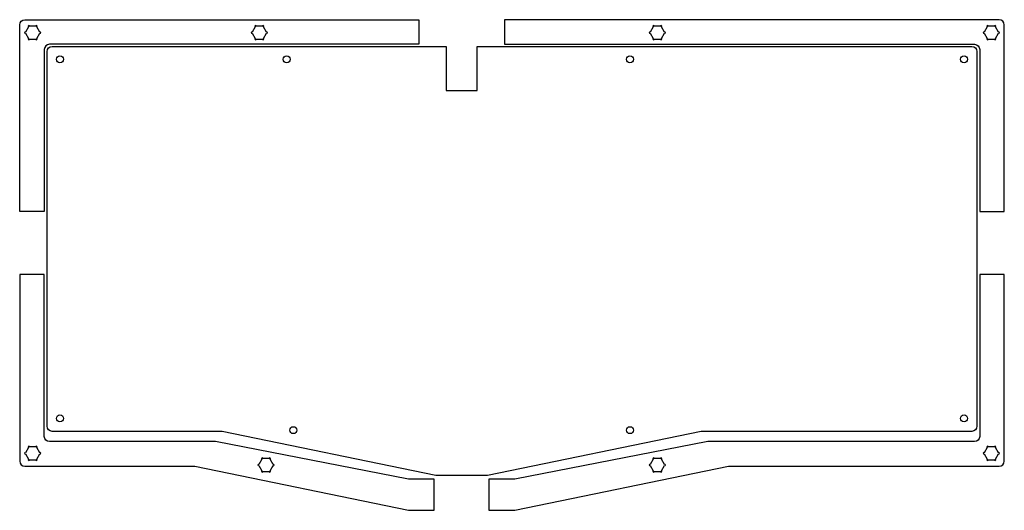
# Model space of a CAD drawing. Header units: millimetres. Extents: x -62 to 318, y -144 to 283.
# Tile 1 of 3: x -62 to 318, y -144 to 45. Entities that reach past the tile are written whole.
import ezdxf

# ---------------------------------------------------------------- set-up
doc = ezdxf.new("R2010")
doc.units = ezdxf.units.MM
doc.layers.get('0').update_dxf_attribs({"linetype": 'CONTINUOUS'})

msp = doc.modelspace()

# ---------------------------------------------------------------- linework, layer by layer
for p, q in [((-62.17, -28.92), (-62.17, 43.06)), ((-60.17, 45.06), (91.93, 45.06)), ((-58.73, 42.35), (-59.93, 40.28)), ((-55.97, 42.56), (-58.36, 42.56)), ((-54.4, 40.28), (-55.6, 42.35)), ((28.8, 42.35), (27.6, 40.28)), ((31.56, 42.56), (29.17, 42.56)), ((33.13, 40.28), (31.93, 42.35)), ((91.93, 45.06), (91.93, 35.56)), ((125.04, 45.06), (125.04, 35.56)), ((316.03, 45.06), (125.04, 45.06)), ((182.48, 42.35), (181.28, 40.28)), ((185.24, 42.56), (182.85, 42.56)), ((186.81, 40.28), (185.61, 42.35)), ((311.47, 42.35), (310.27, 40.28)), ((314.23, 42.56), (311.84, 42.56)), ((315.8, 40.28), (314.6, 42.35)), ((318.03, -28.92), (318.03, 43.06)), ((-59.93, 39.85), (-58.73, 37.78)), ((-55.6, 37.78), (-54.4, 39.85)), ((27.6, 39.85), (28.8, 37.78)), ((31.93, 37.78), (33.13, 39.85)), ((181.28, 39.85), (182.48, 37.78)), ((185.61, 37.78), (186.81, 39.85)), ((310.27, 39.85), (311.47, 37.78)), ((314.6, 37.78), (315.8, 39.85)), ((-58.36, 37.56), (-55.97, 37.56)), ((91.93, 35.56), (-50.67, 35.56)), ((-49.61, 34.78), (102.49, 34.78)), ((29.17, 37.56), (31.56, 37.56)), ((102.49, 34.78), (102.49, 17.78)), ((114.49, 17.78), (114.49, 34.78)), ((114.49, 34.78), (305.48, 34.78)), ((125.04, 35.56), (306.53, 35.56)), ((182.85, 37.56), (185.24, 37.56)), ((311.84, 37.56), (314.23, 37.56)), ((-52.67, 33.56), (-52.67, -28.92)), ((-51.61, -111.81), (-51.61, 32.78)), ((307.48, 32.78), (307.48, -111.81)), ((308.53, 33.56), (308.53, -28.92)), ((102.49, 17.78), (114.49, 17.78)), ((-52.67, -28.92), (-62.17, -28.92)), ((308.53, -28.92), (318.03, -28.92)), ((-62.17, -53.29), (-62.17, -125.27)), ((-52.67, -53.29), (-62.17, -53.29)), ((-52.67, -115.77), (-52.67, -53.29)), ((318.03, -53.29), (308.53, -53.29)), ((308.53, -53.29), (308.53, -115.77)), ((318.03, -125.27), (318.03, -53.29)), ((16.02, -113.81), (-49.61, -113.81)), ((98.49, -130.81), (16.02, -113.81)), ((200.95, -113.81), (118.49, -130.81)), ((305.48, -113.81), (200.95, -113.81)), ((13.47, -117.77), (-50.67, -117.77)), ((87.93, -132.29), (13.47, -117.77)), ((203.5, -117.77), (129.04, -132.29)), ((306.53, -117.77), (203.5, -117.77)), ((-58.73, -119.99), (-59.93, -122.06)), ((-55.97, -119.77), (-58.36, -119.77)), ((-54.4, -122.06), (-55.6, -119.99)), ((311.47, -119.98), (310.27, -122.06)), ((314.23, -119.77), (311.84, -119.77)), ((315.8, -122.06), (314.6, -119.98)), ((-59.93, -122.49), (-58.73, -124.56)), ((-58.36, -124.77), (-55.97, -124.77)), ((-55.6, -124.56), (-54.4, -122.49)), ((31.36, -124.52), (30.17, -126.6)), ((34.12, -124.31), (31.74, -124.31)), ((35.69, -126.6), (34.5, -124.52)), ((182.48, -124.52), (181.28, -126.6)), ((185.24, -124.31), (182.85, -124.31)), ((186.81, -126.6), (185.61, -124.52)), ((310.27, -122.48), (311.47, -124.56)), ((311.84, -124.77), (314.23, -124.77)), ((314.6, -124.56), (315.8, -122.48)), ((-60.17, -127.27), (5.47, -127.27)), ((5.47, -127.27), (87.93, -144.28)), ((30.17, -127.02), (31.36, -129.1)), ((34.5, -129.1), (35.69, -127.02)), ((129.04, -144.27), (211.5, -127.27)), ((181.28, -127.02), (182.48, -129.1)), ((185.61, -129.1), (186.81, -127.02)), ((211.5, -127.27), (316.03, -127.27)), ((31.74, -129.31), (34.12, -129.31)), ((97.93, -132.29), (87.93, -132.29)), ((97.93, -144.28), (97.93, -132.29)), ((118.49, -130.81), (98.49, -130.81)), ((119.04, -132.29), (119.04, -144.27)), ((129.04, -132.29), (119.04, -132.29)), ((182.85, -129.31), (185.24, -129.31)), ((87.93, -144.28), (97.93, -144.28)), ((119.04, -144.27), (129.04, -144.27))]:
    msp.add_line(p, q)
for points in [[(-62.17, 43.06), (-62.17, 44.17), (-61.27, 45.06), (-60.17, 45.06)], [(318.03, 43.06), (318.03, 44.17), (317.14, 45.06), (316.03, 45.06)], [(-54.28, 40.31), (-54.33, 40.31), (-54.37, 40.3), (-54.4, 40.28)], [(33.25, 40.31), (33.21, 40.31), (33.17, 40.3), (33.13, 40.28)], [(186.93, 40.31), (186.88, 40.31), (186.84, 40.3), (186.81, 40.28)], [(315.92, 40.31), (315.87, 40.31), (315.83, 40.3), (315.8, 40.28)], [(-50.67, 35.56), (-51.77, 35.56), (-52.67, 34.67), (-52.67, 33.56)], [(-51.61, 32.78), (-51.61, 33.88), (-50.72, 34.78), (-49.61, 34.78)], [(305.48, 34.78), (306.58, 34.78), (307.48, 33.88), (307.48, 32.78)], [(306.53, 35.56), (307.64, 35.56), (308.53, 34.67), (308.53, 33.56)], [(-47.96, 29.78), (-47.96, 30.52), (-47.35, 31.13), (-46.61, 31.13)], [(-46.61, 31.13), (-45.87, 31.13), (-45.26, 30.52), (-45.26, 29.78)], [(39.57, 29.78), (39.57, 30.52), (40.18, 31.13), (40.92, 31.13)], [(40.92, 31.13), (41.67, 31.13), (42.27, 30.52), (42.27, 29.78)], [(172.14, 29.78), (172.14, 30.52), (172.74, 31.13), (173.49, 31.13)], [(173.49, 31.13), (174.23, 31.13), (174.84, 30.52), (174.84, 29.78)], [(301.13, 29.78), (301.13, 30.52), (301.73, 31.13), (302.48, 31.13)], [(302.48, 31.13), (303.22, 31.13), (303.83, 30.52), (303.83, 29.78)], [(-46.61, 28.43), (-47.35, 28.43), (-47.96, 29.03), (-47.96, 29.78)], [(-45.26, 29.78), (-45.26, 29.03), (-45.87, 28.43), (-46.61, 28.43)], [(40.92, 28.43), (40.18, 28.43), (39.57, 29.03), (39.57, 29.78)], [(42.27, 29.78), (42.27, 29.03), (41.67, 28.43), (40.92, 28.43)], [(173.49, 28.43), (172.74, 28.43), (172.14, 29.03), (172.14, 29.78)], [(174.84, 29.78), (174.84, 29.03), (174.23, 28.43), (173.49, 28.43)], [(302.48, 28.43), (301.73, 28.43), (301.13, 29.03), (301.13, 29.78)], [(303.83, 29.78), (303.83, 29.03), (303.22, 28.43), (302.48, 28.43)], [(-47.96, -108.81), (-47.96, -108.07), (-47.35, -107.46), (-46.61, -107.46)], [(-46.61, -110.16), (-47.35, -110.16), (-47.96, -109.55), (-47.96, -108.81)], [(-46.61, -107.46), (-45.87, -107.46), (-45.26, -108.07), (-45.26, -108.81)], [(-45.26, -108.81), (-45.26, -109.55), (-45.87, -110.16), (-46.61, -110.16)], [(301.13, -108.81), (301.13, -108.07), (301.73, -107.46), (302.48, -107.46)], [(302.48, -110.16), (301.73, -110.16), (301.13, -109.55), (301.13, -108.81)], [(302.48, -107.46), (303.22, -107.46), (303.83, -108.07), (303.83, -108.81)], [(303.83, -108.81), (303.83, -109.55), (303.22, -110.16), (302.48, -110.16)], [(-49.61, -113.81), (-50.72, -113.81), (-51.61, -112.92), (-51.61, -111.81)], [(42.14, -113.35), (42.14, -112.61), (42.74, -112), (43.49, -112)], [(43.49, -114.7), (42.74, -114.7), (42.14, -114.09), (42.14, -113.35)], [(43.49, -112), (44.23, -112), (44.84, -112.61), (44.84, -113.35)], [(44.84, -113.35), (44.84, -114.09), (44.23, -114.7), (43.49, -114.7)], [(172.14, -113.35), (172.14, -112.61), (172.74, -112), (173.49, -112)], [(173.49, -114.7), (172.74, -114.7), (172.14, -114.09), (172.14, -113.35)], [(173.49, -112), (174.23, -112), (174.84, -112.61), (174.84, -113.35)], [(174.84, -113.35), (174.84, -114.09), (174.23, -114.7), (173.49, -114.7)], [(307.48, -111.81), (307.48, -112.92), (306.58, -113.81), (305.48, -113.81)], [(-50.67, -117.77), (-51.77, -117.77), (-52.67, -116.88), (-52.67, -115.77)], [(308.53, -115.77), (308.53, -116.88), (307.64, -117.77), (306.53, -117.77)], [(-62.17, -125.27), (-62.17, -126.38), (-61.27, -127.27), (-60.17, -127.27)], [(-54.28, -122.02), (-54.33, -122.02), (-54.37, -122.04), (-54.4, -122.06)], [(315.92, -122.02), (315.87, -122.02), (315.83, -122.04), (315.8, -122.06)], [(316.03, -127.27), (317.14, -127.27), (318.03, -126.38), (318.03, -125.27)], [(35.82, -126.56), (35.77, -126.56), (35.73, -126.58), (35.69, -126.6)], [(186.93, -126.56), (186.88, -126.56), (186.84, -126.58), (186.81, -126.6)]]:
    msp.add_open_spline(points, degree=3)
for points, knots in [([(-58.36, 42.56), (-58.36, 42.7), (-58.47, 42.81), (-58.75, 42.81), (-58.86, 42.7), (-58.86, 42.56), (-58.86, 42.47), (-58.81, 42.39), (-58.73, 42.35)], [6, 6, 6, 6, 7, 7, 8, 8, 8, 9, 9, 9, 9]), ([(-55.6, 42.35), (-55.53, 42.39), (-55.47, 42.47), (-55.47, 42.56), (-55.47, 42.7), (-55.59, 42.81), (-55.72, 42.81), (-55.86, 42.81), (-55.97, 42.7), (-55.97, 42.56)], [2, 2, 2, 2, 3, 3, 3, 4, 4, 4, 5, 5, 5, 5]), ([(29.17, 42.56), (29.17, 42.7), (29.06, 42.81), (28.79, 42.81), (28.67, 42.7), (28.67, 42.56), (28.67, 42.47), (28.73, 42.39), (28.8, 42.35)], [6, 6, 6, 6, 7, 7, 8, 8, 8, 9, 9, 9, 9]), ([(31.93, 42.35), (32.01, 42.39), (32.06, 42.47), (32.06, 42.56), (32.06, 42.7), (31.95, 42.81), (31.81, 42.81), (31.67, 42.81), (31.56, 42.7), (31.56, 42.56)], [2, 2, 2, 2, 3, 3, 3, 4, 4, 4, 5, 5, 5, 5]), ([(182.85, 42.56), (182.85, 42.7), (182.74, 42.81), (182.46, 42.81), (182.35, 42.7), (182.35, 42.56), (182.35, 42.47), (182.4, 42.39), (182.48, 42.35)], [6, 6, 6, 6, 7, 7, 8, 8, 8, 9, 9, 9, 9]), ([(185.61, 42.35), (185.68, 42.39), (185.74, 42.47), (185.74, 42.56), (185.74, 42.7), (185.62, 42.81), (185.49, 42.81), (185.35, 42.81), (185.24, 42.7), (185.24, 42.56)], [2, 2, 2, 2, 3, 3, 3, 4, 4, 4, 5, 5, 5, 5]), ([(311.84, 42.56), (311.84, 42.7), (311.73, 42.81), (311.45, 42.81), (311.34, 42.7), (311.34, 42.56), (311.34, 42.47), (311.39, 42.39), (311.47, 42.35)], [6, 6, 6, 6, 7, 7, 8, 8, 8, 9, 9, 9, 9]), ([(314.6, 42.35), (314.67, 42.39), (314.73, 42.47), (314.73, 42.56), (314.73, 42.7), (314.61, 42.81), (314.48, 42.81), (314.34, 42.81), (314.23, 42.7), (314.23, 42.56)], [2, 2, 2, 2, 3, 3, 3, 4, 4, 4, 5, 5, 5, 5]), ([(-59.93, 40.28), (-59.97, 40.3), (-60.01, 40.31), (-60.05, 40.31), (-60.19, 40.31), (-60.3, 40.2), (-60.3, 40.06), (-60.3, 39.92), (-60.19, 39.81), (-60.05, 39.81), (-60.01, 39.81), (-59.97, 39.83), (-59.93, 39.85)], [10, 10, 10, 10, 11, 11, 11, 12, 12, 12, 13, 13, 13, 14, 14, 14, 14]), ([(-54.4, 39.85), (-54.37, 39.83), (-54.33, 39.81), (-54.28, 39.81), (-54.14, 39.81), (-54.03, 39.92), (-54.03, 40.06), (-54.03, 40.2), (-54.14, 40.31), (-54.28, 40.31)], [23, 23, 23, 23, 24, 24, 24, 25, 25, 25, 26, 26, 26, 26]), ([(27.6, 40.28), (27.57, 40.3), (27.53, 40.31), (27.48, 40.31), (27.34, 40.31), (27.23, 40.2), (27.23, 40.06), (27.23, 39.92), (27.34, 39.81), (27.48, 39.81), (27.53, 39.81), (27.57, 39.83), (27.6, 39.85)], [10, 10, 10, 10, 11, 11, 11, 12, 12, 12, 13, 13, 13, 14, 14, 14, 14]), ([(33.13, 39.85), (33.17, 39.83), (33.21, 39.81), (33.25, 39.81), (33.39, 39.81), (33.5, 39.92), (33.5, 40.06), (33.5, 40.2), (33.39, 40.31), (33.25, 40.31)], [23, 23, 23, 23, 24, 24, 24, 25, 25, 25, 26, 26, 26, 26]), ([(181.28, 40.28), (181.24, 40.3), (181.2, 40.31), (181.16, 40.31), (181.02, 40.31), (180.91, 40.2), (180.91, 40.06), (180.91, 39.92), (181.02, 39.81), (181.16, 39.81), (181.2, 39.81), (181.24, 39.83), (181.28, 39.85)], [10, 10, 10, 10, 11, 11, 11, 12, 12, 12, 13, 13, 13, 14, 14, 14, 14]), ([(186.81, 39.85), (186.84, 39.83), (186.88, 39.81), (186.93, 39.81), (187.07, 39.81), (187.18, 39.92), (187.18, 40.06), (187.18, 40.2), (187.07, 40.31), (186.93, 40.31)], [23, 23, 23, 23, 24, 24, 24, 25, 25, 25, 26, 26, 26, 26]), ([(310.27, 40.28), (310.23, 40.3), (310.19, 40.31), (310.15, 40.31), (310.01, 40.31), (309.9, 40.2), (309.9, 40.06), (309.9, 39.92), (310.01, 39.81), (310.15, 39.81), (310.19, 39.81), (310.23, 39.83), (310.27, 39.85)], [10, 10, 10, 10, 11, 11, 11, 12, 12, 12, 13, 13, 13, 14, 14, 14, 14]), ([(315.8, 39.85), (315.83, 39.83), (315.87, 39.81), (315.92, 39.81), (316.06, 39.81), (316.17, 39.92), (316.17, 40.06), (316.17, 40.2), (316.06, 40.31), (315.92, 40.31)], [23, 23, 23, 23, 24, 24, 24, 25, 25, 25, 26, 26, 26, 26]), ([(-58.73, 37.78), (-58.81, 37.73), (-58.86, 37.65), (-58.86, 37.56), (-58.86, 37.42), (-58.75, 37.31), (-58.47, 37.31), (-58.36, 37.42), (-58.36, 37.56)], [15, 15, 15, 15, 16, 16, 16, 17, 17, 18, 18, 18, 18]), ([(-55.97, 37.56), (-55.97, 37.42), (-55.86, 37.31), (-55.72, 37.31), (-55.59, 37.31), (-55.47, 37.42), (-55.47, 37.56), (-55.47, 37.65), (-55.53, 37.73), (-55.6, 37.78)], [19, 19, 19, 19, 20, 20, 20, 21, 21, 21, 22, 22, 22, 22]), ([(28.8, 37.78), (28.73, 37.73), (28.67, 37.65), (28.67, 37.56), (28.67, 37.42), (28.79, 37.31), (29.06, 37.31), (29.17, 37.42), (29.17, 37.56)], [15, 15, 15, 15, 16, 16, 16, 17, 17, 18, 18, 18, 18]), ([(31.56, 37.56), (31.56, 37.42), (31.67, 37.31), (31.81, 37.31), (31.95, 37.31), (32.06, 37.42), (32.06, 37.56), (32.06, 37.65), (32.01, 37.73), (31.93, 37.78)], [19, 19, 19, 19, 20, 20, 20, 21, 21, 21, 22, 22, 22, 22]), ([(182.48, 37.78), (182.4, 37.73), (182.35, 37.65), (182.35, 37.56), (182.35, 37.42), (182.46, 37.31), (182.74, 37.31), (182.85, 37.42), (182.85, 37.56)], [15, 15, 15, 15, 16, 16, 16, 17, 17, 18, 18, 18, 18]), ([(185.24, 37.56), (185.24, 37.42), (185.35, 37.31), (185.49, 37.31), (185.62, 37.31), (185.74, 37.42), (185.74, 37.56), (185.74, 37.65), (185.68, 37.73), (185.61, 37.78)], [19, 19, 19, 19, 20, 20, 20, 21, 21, 21, 22, 22, 22, 22]), ([(311.47, 37.78), (311.39, 37.73), (311.34, 37.65), (311.34, 37.56), (311.34, 37.42), (311.45, 37.31), (311.73, 37.31), (311.84, 37.42), (311.84, 37.56)], [15, 15, 15, 15, 16, 16, 16, 17, 17, 18, 18, 18, 18]), ([(314.23, 37.56), (314.23, 37.42), (314.34, 37.31), (314.48, 37.31), (314.61, 37.31), (314.73, 37.42), (314.73, 37.56), (314.73, 37.65), (314.67, 37.73), (314.6, 37.78)], [19, 19, 19, 19, 20, 20, 20, 21, 21, 21, 22, 22, 22, 22]), ([(-58.36, -119.77), (-58.36, -119.64), (-58.47, -119.52), (-58.75, -119.52), (-58.86, -119.64), (-58.86, -119.77), (-58.86, -119.87), (-58.81, -119.94), (-58.73, -119.99)], [6, 6, 6, 6, 7, 7, 8, 8, 8, 9, 9, 9, 9]), ([(-55.6, -119.99), (-55.53, -119.94), (-55.47, -119.87), (-55.47, -119.77), (-55.47, -119.64), (-55.59, -119.52), (-55.72, -119.52), (-55.86, -119.52), (-55.97, -119.64), (-55.97, -119.77)], [2, 2, 2, 2, 3, 3, 3, 4, 4, 4, 5, 5, 5, 5]), ([(311.84, -119.77), (311.84, -119.63), (311.73, -119.52), (311.45, -119.52), (311.34, -119.63), (311.34, -119.77), (311.34, -119.86), (311.39, -119.94), (311.47, -119.98)], [6, 6, 6, 6, 7, 7, 8, 8, 8, 9, 9, 9, 9]), ([(314.6, -119.98), (314.67, -119.94), (314.73, -119.86), (314.73, -119.77), (314.73, -119.63), (314.61, -119.52), (314.48, -119.52), (314.34, -119.52), (314.23, -119.63), (314.23, -119.77)], [2, 2, 2, 2, 3, 3, 3, 4, 4, 4, 5, 5, 5, 5]), ([(-59.93, -122.06), (-59.97, -122.04), (-60.01, -122.02), (-60.05, -122.02), (-60.19, -122.02), (-60.3, -122.14), (-60.3, -122.27), (-60.3, -122.41), (-60.19, -122.52), (-60.05, -122.52), (-60.01, -122.52), (-59.97, -122.51), (-59.93, -122.49)], [10, 10, 10, 10, 11, 11, 11, 12, 12, 12, 13, 13, 13, 14, 14, 14, 14]), ([(-58.73, -124.56), (-58.81, -124.6), (-58.86, -124.68), (-58.86, -124.77), (-58.86, -124.91), (-58.75, -125.02), (-58.47, -125.02), (-58.36, -124.91), (-58.36, -124.77)], [15, 15, 15, 15, 16, 16, 16, 17, 17, 18, 18, 18, 18]), ([(-55.97, -124.77), (-55.97, -124.91), (-55.86, -125.02), (-55.72, -125.02), (-55.59, -125.02), (-55.47, -124.91), (-55.47, -124.77), (-55.47, -124.68), (-55.53, -124.6), (-55.6, -124.56)], [19, 19, 19, 19, 20, 20, 20, 21, 21, 21, 22, 22, 22, 22]), ([(-54.4, -122.49), (-54.37, -122.51), (-54.33, -122.52), (-54.28, -122.52), (-54.14, -122.52), (-54.03, -122.41), (-54.03, -122.27), (-54.03, -122.14), (-54.14, -122.02), (-54.28, -122.02)], [23, 23, 23, 23, 24, 24, 24, 25, 25, 25, 26, 26, 26, 26]), ([(31.74, -124.31), (31.74, -124.17), (31.63, -124.06), (31.35, -124.06), (31.24, -124.17), (31.24, -124.31), (31.24, -124.4), (31.29, -124.48), (31.36, -124.52)], [6, 6, 6, 6, 7, 7, 8, 8, 8, 9, 9, 9, 9]), ([(34.5, -124.52), (34.57, -124.48), (34.62, -124.4), (34.62, -124.31), (34.62, -124.17), (34.51, -124.06), (34.37, -124.06), (34.24, -124.06), (34.12, -124.17), (34.12, -124.31)], [2, 2, 2, 2, 3, 3, 3, 4, 4, 4, 5, 5, 5, 5]), ([(182.85, -124.31), (182.85, -124.17), (182.74, -124.06), (182.46, -124.06), (182.35, -124.17), (182.35, -124.31), (182.35, -124.4), (182.4, -124.48), (182.48, -124.52)], [6, 6, 6, 6, 7, 7, 8, 8, 8, 9, 9, 9, 9]), ([(185.61, -124.52), (185.68, -124.48), (185.74, -124.4), (185.74, -124.31), (185.74, -124.17), (185.62, -124.06), (185.49, -124.06), (185.35, -124.06), (185.24, -124.17), (185.24, -124.31)], [2, 2, 2, 2, 3, 3, 3, 4, 4, 4, 5, 5, 5, 5]), ([(310.27, -122.06), (310.23, -122.04), (310.19, -122.02), (310.15, -122.02), (310.01, -122.02), (309.9, -122.13), (309.9, -122.27), (309.9, -122.41), (310.01, -122.52), (310.15, -122.52), (310.19, -122.52), (310.23, -122.51), (310.27, -122.48)], [10, 10, 10, 10, 11, 11, 11, 12, 12, 12, 13, 13, 13, 14, 14, 14, 14]), ([(311.47, -124.56), (311.39, -124.6), (311.34, -124.68), (311.34, -124.77), (311.34, -124.91), (311.45, -125.02), (311.73, -125.02), (311.84, -124.91), (311.84, -124.77)], [15, 15, 15, 15, 16, 16, 16, 17, 17, 18, 18, 18, 18]), ([(314.23, -124.77), (314.23, -124.91), (314.34, -125.02), (314.48, -125.02), (314.61, -125.02), (314.73, -124.91), (314.73, -124.77), (314.73, -124.68), (314.67, -124.6), (314.6, -124.56)], [19, 19, 19, 19, 20, 20, 20, 21, 21, 21, 22, 22, 22, 22]), ([(315.8, -122.48), (315.83, -122.51), (315.87, -122.52), (315.92, -122.52), (316.06, -122.52), (316.17, -122.41), (316.17, -122.27), (316.17, -122.13), (316.06, -122.02), (315.92, -122.02)], [23, 23, 23, 23, 24, 24, 24, 25, 25, 25, 26, 26, 26, 26]), ([(30.17, -126.6), (30.13, -126.58), (30.09, -126.56), (30.04, -126.56), (29.91, -126.56), (29.79, -126.67), (29.79, -126.81), (29.79, -126.95), (29.91, -127.06), (30.04, -127.06), (30.09, -127.06), (30.13, -127.05), (30.17, -127.02)], [10, 10, 10, 10, 11, 11, 11, 12, 12, 12, 13, 13, 13, 14, 14, 14, 14]), ([(31.36, -129.1), (31.29, -129.14), (31.24, -129.22), (31.24, -129.31), (31.24, -129.45), (31.35, -129.56), (31.63, -129.56), (31.74, -129.45), (31.74, -129.31)], [15, 15, 15, 15, 16, 16, 16, 17, 17, 18, 18, 18, 18]), ([(34.12, -129.31), (34.12, -129.45), (34.24, -129.56), (34.37, -129.56), (34.51, -129.56), (34.62, -129.45), (34.62, -129.31), (34.62, -129.22), (34.57, -129.14), (34.5, -129.1)], [19, 19, 19, 19, 20, 20, 20, 21, 21, 21, 22, 22, 22, 22]), ([(35.69, -127.02), (35.73, -127.05), (35.77, -127.06), (35.82, -127.06), (35.96, -127.06), (36.07, -126.95), (36.07, -126.81), (36.07, -126.67), (35.96, -126.56), (35.82, -126.56)], [23, 23, 23, 23, 24, 24, 24, 25, 25, 25, 26, 26, 26, 26]), ([(181.28, -126.6), (181.24, -126.58), (181.2, -126.56), (181.16, -126.56), (181.02, -126.56), (180.91, -126.67), (180.91, -126.81), (180.91, -126.95), (181.02, -127.06), (181.16, -127.06), (181.2, -127.06), (181.24, -127.04), (181.28, -127.02)], [10, 10, 10, 10, 11, 11, 11, 12, 12, 12, 13, 13, 13, 14, 14, 14, 14]), ([(182.48, -129.1), (182.4, -129.14), (182.35, -129.22), (182.35, -129.31), (182.35, -129.45), (182.46, -129.56), (182.74, -129.56), (182.85, -129.45), (182.85, -129.31)], [15, 15, 15, 15, 16, 16, 16, 17, 17, 18, 18, 18, 18]), ([(185.24, -129.31), (185.24, -129.45), (185.35, -129.56), (185.49, -129.56), (185.62, -129.56), (185.74, -129.45), (185.74, -129.31), (185.74, -129.22), (185.68, -129.14), (185.61, -129.1)], [19, 19, 19, 19, 20, 20, 20, 21, 21, 21, 22, 22, 22, 22]), ([(186.81, -127.02), (186.84, -127.04), (186.88, -127.06), (186.93, -127.06), (187.07, -127.06), (187.18, -126.95), (187.18, -126.81), (187.18, -126.67), (187.07, -126.56), (186.93, -126.56)], [23, 23, 23, 23, 24, 24, 24, 25, 25, 25, 26, 26, 26, 26])]:
    msp.add_open_spline(points, degree=3, knots=knots)

doc.saveas('drawing.dxf')
